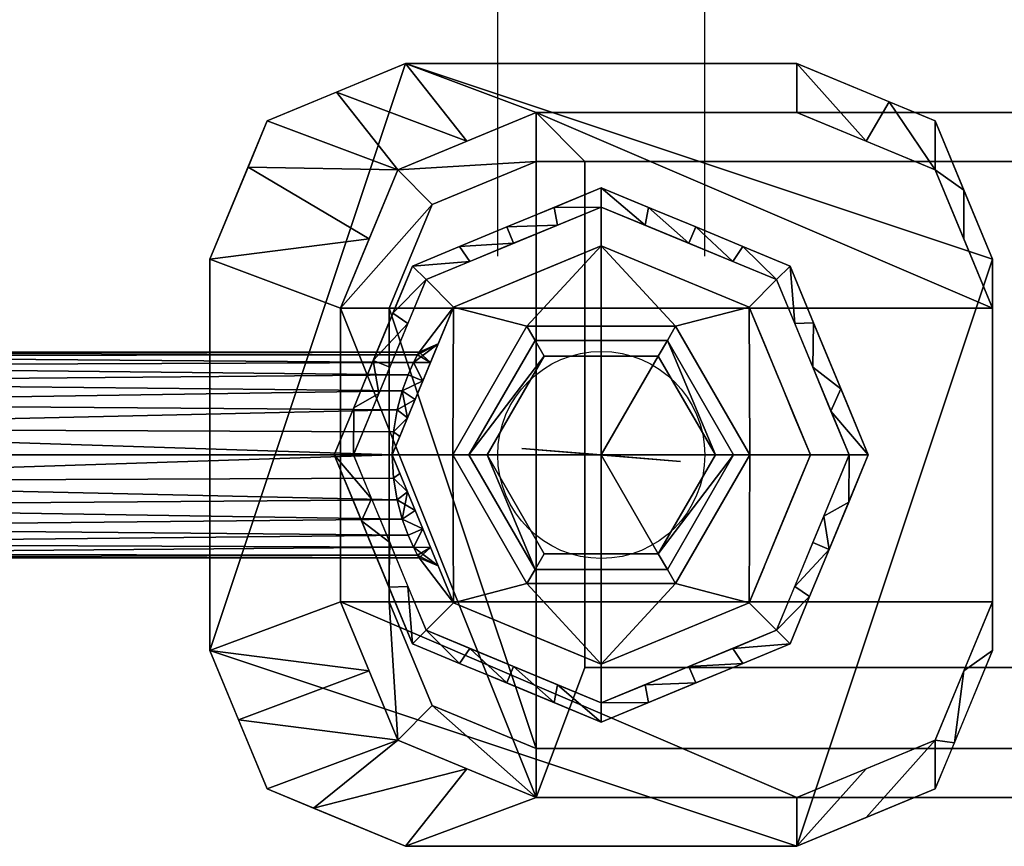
# Model space of a CAD drawing. Header units: millimetres. Extents: x -178 to 156, y -144 to 125.
# Tile 8 of 10: x 64 to 125, y -24 to 27. Entities that reach past the tile are written whole.
import ezdxf

# ---------------------------------------------------------------- set-up
doc = ezdxf.new("R2010")
doc.units = ezdxf.units.MM
doc.layers.add('P-SANR-FIXT', color=6, linetype='Continuous', lineweight=30)

# ---------------------------------------------------------------- blocks, each defined once
blk = doc.blocks.new('FamilyGeomCombination_363140-_3D_')
at = {"layer": 'P-SANR-FIXT'}
mesh = blk.add_polyface(dxfattribs=at)
corners = [(115.203, 0, -15.238), (110.75, 10.75, -15.238), (100, 15.203, -15.238), (89.25, 10.75, -15.238), (84.797, 0, -15.238), (83.62, 0, -14.061), (88.418, 11.582, -14.061), (100, 16.38, -14.061), (111.582, 11.582, -14.061), (116.38, 0, -14.061), (113.025, 8.099, -14.061), (112.977, 5.375, -15.238), (111.863, 8.063, -15.238), (105.791, 13.981, -14.061), (105.375, 12.977, -15.238), (102.688, 14.09, -15.238), (94.209, 13.981, -14.061), (94.625, 12.977, -15.238), (91.937, 11.863, -15.238), (86.019, 5.791, -14.061), (87.023, 5.375, -15.238), (86.354, 3.758, -15.238), (114.703, 4.049, -14.061), (108.063, 11.863, -15.238), (108.687, 12.782, -14.061), (102.896, 15.181, -14.061), (97.104, 15.181, -14.061), (97.312, 14.09, -15.238), (91.313, 12.782, -14.061), (87.218, 8.687, -14.061), (88.137, 8.063, -15.238), (84.819, 2.896, -14.061), (114.09, 2.688, -15.238)]
mesh.append_faces([[corners[k] for k in face] for face in [(32, 9, 0), (31, 4, 5)]], dxfattribs={"vtx0": -1})
mesh.append_faces([[corners[k] for k in face] for face in [(9, 32, 22), (4, 31, 21), (21, 19, 20)]], dxfattribs={"vtx0": -1, "vtx1": -1})
mesh.append_faces([[corners[k] for k in face] for face in [(8, 12, 1), (23, 13, 24), (16, 27, 17), (29, 3, 30), (1, 24, 8), (15, 7, 25), (26, 2, 27), (18, 6, 28), (10, 11, 12), (19, 30, 20), (11, 10, 22), (13, 23, 14), (25, 14, 15), (27, 16, 26), (28, 17, 18), (30, 19, 29)]], dxfattribs={"vtx0": -1, "vtx2": -1})
mesh.append_faces([[corners[k] for k in face] for face in [(28, 16, 17), (15, 2, 7), (8, 10, 12), (18, 3, 6), (25, 13, 14), (1, 23, 24), (26, 7, 2), (29, 6, 3), (31, 19, 21), (32, 11, 22)]], dxfattribs={"vtx1": -1, "vtx2": -1})
mesh = blk.add_polyface(dxfattribs=at)
corners = [(116.38, 0, -14.061), (111.582, 11.582, -14.061), (100, 16.38, -14.061), (88.418, 11.582, -14.061), (83.62, 0, -14.061), (83.62, 0), (88.418, 11.582), (100, 16.38), (111.582, 11.582), (116.38, 0), (113.701, 6.467, -14.061), (113.981, 5.791), (115.041, 3.233), (105.791, 13.981), (105.791, 13.981, -14.061), (102.896, 15.181, -14.061), (86.019, 5.791), (86.019, 5.791, -14.061), (84.959, 3.233, -14.061), (94.209, 13.981, -14.061), (94.209, 13.981), (97.104, 15.181), (112.782, 8.687), (115.041, 3.233, -14.061), (108.687, 12.782), (108.687, 12.782, -14.061), (102.896, 15.181), (87.218, 8.687, -14.061), (87.218, 8.687), (84.819, 2.896), (91.313, 12.782), (91.313, 12.782, -14.061), (97.104, 15.181, -14.061)]
mesh.append_faces([[corners[k] for k in face] for face in [(29, 4, 5)]], dxfattribs={"vtx0": -1})
mesh.append_faces([[corners[k] for k in face] for face in [(18, 16, 17), (1, 22, 10), (4, 29, 18), (22, 1, 8), (10, 11, 23)]], dxfattribs={"vtx0": -1, "vtx1": -1})
mesh.append_faces([[corners[k] for k in face] for face in [(21, 32, 19, 20), (14, 13, 24, 25), (2, 7, 26, 15), (15, 26, 13, 14), (23, 11, 12), (3, 6, 30, 31), (7, 2, 32, 21), (6, 3, 27, 28), (20, 19, 31, 30), (8, 1, 25, 24), (28, 27, 17, 16)]], dxfattribs={"vtx0": -1, "vtx2": -1})
mesh.append_faces([[corners[k] for k in face] for face in [(22, 11, 10), (29, 16, 18)]], dxfattribs={"vtx1": -1, "vtx2": -1})
mesh.append_faces([[corners[k] for k in face] for face in [(9, 0, 23, 12)]], dxfattribs={"vtx2": -1})
mesh = blk.add_polyface(dxfattribs=at)
corners = [(116.38, 0), (111.582, 11.582), (100, 16.38), (88.418, 11.582), (83.62, 0), (100, 0)]
mesh.append_faces([[corners[k] for k in face] for face in [(1, 2, 5, 0)]], dxfattribs={"vtx1": -1})
mesh.append_faces([[corners[k] for k in face] for face in [(3, 4, 5, 2)]], dxfattribs={"vtx2": -1})
mesh = blk.add_polyface(dxfattribs=at)
corners = [(112.829, 0, -15.238), (109.072, 9.072, -15.238), (100, 12.829, -15.238), (90.928, 9.072, -15.238), (87.171, 0, -15.238), (84.797, 0, -15.238), (89.25, 10.75, -15.238), (100, 15.203, -15.238), (110.75, 10.75, -15.238), (115.203, 0, -15.238)]
mesh.append_faces([[corners[k] for k in face] for face in [(3, 6, 7, 2)]], dxfattribs={"vtx0": -1, "vtx2": -1})
mesh.append_faces([[corners[k] for k in face] for face in [(7, 8, 1, 2)]], dxfattribs={"vtx1": -1, "vtx3": -1})
mesh.append_faces([[corners[k] for k in face] for face in [(4, 5, 6, 3)]], dxfattribs={"vtx2": -1})
mesh.append_faces([[corners[k] for k in face] for face in [(8, 9, 0, 1)]], dxfattribs={"vtx3": -1})
mesh = blk.add_polyface(dxfattribs=at)
corners = [(109.113, 0, -71.848), (104.557, 7.892, -71.848), (95.443, 7.892, -71.848), (90.887, 0, -71.848), (87.171, 0, -68.133), (90.928, 9.072, -68.133), (100, 12.829, -68.133), (109.072, 9.072, -68.133), (112.829, 0, -68.133)]
mesh.append_faces([[corners[k] for k in face] for face in [(5, 3, 4)]], dxfattribs={"vtx0": -1})
mesh.append_faces([[corners[k] for k in face] for face in [(2, 6, 1)]], dxfattribs={"vtx0": -1, "vtx1": -1})
mesh.append_faces([[corners[k] for k in face] for face in [(1, 6, 7), (2, 5, 6)]], dxfattribs={"vtx0": -1, "vtx2": -1})
mesh.append_faces([[corners[k] for k in face] for face in [(0, 1, 7), (2, 3, 5)]], dxfattribs={"vtx1": -1, "vtx2": -1})
mesh.append_faces([[corners[k] for k in face] for face in [(7, 8, 0)]], dxfattribs={"vtx2": -1})
mesh = blk.add_polyface(dxfattribs=at)
corners = [(112.829, 0, -68.133), (109.072, 9.072, -68.133), (100, 12.829, -68.133), (90.928, 9.072, -68.133), (87.171, 0, -68.133), (87.171, 0, -61.3), (87.25, 1.422, -61.137), (87.471, 2.758, -60.664), (87.791, 3.939, -59.916), (88.152, 4.92, -58.934), (88.49, 5.665, -57.756), (88.734, 6.137, -56.423), (88.824, 6.3, -55), (88.734, 6.137, -53.577), (88.49, 5.665, -52.244), (88.152, 4.92, -51.066), (87.791, 3.939, -50.084), (87.471, 2.758, -49.336), (87.25, 1.422, -48.863), (87.171, 0, -48.7), (87.171, 0, -15.238), (90.928, 9.072, -15.238), (100, 12.829, -15.238), (109.072, 9.072, -15.238), (112.829, 0, -15.238), (89.05, 4.536, -68.133), (89.05, 4.536, -15.238), (88.11, 2.268, -68.133), (89.989, 6.804, -68.133), (88.58, 3.402, -68.133), (87.641, 1.134, -68.133), (89.519, 5.67, -68.133), (104.536, 10.95, -68.133), (104.536, 10.95, -15.238), (106.804, 10.011, -15.238), (110.855, 4.766, -15.238), (110.95, 4.536, -68.133), (110.011, 6.804, -68.133), (95.464, 10.95, -68.133), (95.464, 10.95, -15.238), (97.732, 11.89, -15.238), (88.11, 2.268, -15.238), (89.989, 6.804, -15.238), (102.268, 11.89, -15.238), (102.268, 11.89, -68.133), (106.804, 10.011, -68.133), (111.842, 2.383, -68.133), (111.842, 2.383, -15.238), (109.963, 6.919, -15.238), (93.196, 10.011, -68.133), (93.196, 10.011, -15.238), (97.732, 11.89, -68.133)]
mesh.append_faces([[corners[k] for k in face] for face in [(46, 47, 24, 0)]], dxfattribs={"vtx0": -1})
mesh.append_faces([[corners[k] for k in face] for face in [(25, 10, 31), (9, 25, 8), (16, 26, 15), (13, 42, 12), (41, 18, 20), (11, 31, 10), (27, 7, 29), (26, 16, 41), (12, 31, 11), (1, 48, 37), (18, 41, 17), (14, 42, 13), (17, 41, 16), (35, 37, 48), (36, 47, 46), (37, 35, 36)]], dxfattribs={"vtx0": -1, "vtx1": -1})
mesh.append_faces([[corners[k] for k in face] for face in [(21, 3, 12)]], dxfattribs={"vtx0": -1, "vtx1": -1, "vtx2": -1})
mesh.append_faces([[corners[k] for k in face] for face in [(1, 23, 48), (12, 42, 21), (29, 7, 8), (25, 9, 10), (30, 5, 6), (36, 35, 47), (8, 25, 29), (6, 27, 30)]], dxfattribs={"vtx0": -1, "vtx2": -1})
mesh.append_faces([[corners[k] for k in face] for face in [(19, 20, 18)]], dxfattribs={"vtx1": -1})
mesh.append_faces([[corners[k] for k in face] for face in [(3, 28, 12), (14, 15, 26), (6, 7, 27), (28, 31, 12), (26, 42, 14)]], dxfattribs={"vtx1": -1, "vtx2": -1})
mesh.append_faces([[corners[k] for k in face] for face in [(51, 38, 39, 40), (34, 23, 1, 45), (43, 33, 32, 44), (40, 22, 2, 51), (38, 49, 50, 39), (33, 34, 45, 32), (21, 50, 49, 3), (22, 43, 44, 2)]], dxfattribs={"vtx1": -1, "vtx3": -1})
mesh.append_faces([[corners[k] for k in face] for face in [(30, 4, 5)]], dxfattribs={"vtx2": -1})
mesh = blk.add_polyface(dxfattribs=at)
corners = [(108.113, 0, -93.037), (104.057, 7.026, -93.037), (95.943, 7.026, -93.037), (91.887, 0, -93.037), (90.887, 0, -93.037), (95.443, 7.892, -93.037), (104.557, 7.892, -93.037), (109.113, 0, -93.037)]
mesh.append_faces([[corners[k] for k in face] for face in [(1, 2, 5, 6)]], dxfattribs={"vtx1": -1, "vtx3": -1})
mesh.append_faces([[corners[k] for k in face] for face in [(3, 4, 5, 2)]], dxfattribs={"vtx2": -1})
mesh.append_faces([[corners[k] for k in face] for face in [(6, 7, 0, 1)]], dxfattribs={"vtx3": -1})
mesh = blk.add_polyface(dxfattribs=at)
corners = [(109.113, 0, -93.037), (104.557, 7.892, -93.037), (95.443, 7.892, -93.037), (90.887, 0, -93.037), (90.887, 0, -71.848), (95.443, 7.892, -71.848), (104.557, 7.892, -71.848), (109.113, 0, -71.848)]
mesh.append_faces([[corners[k] for k in face] for face in [(5, 2, 3, 4)]], dxfattribs={"vtx0": -1})
mesh.append_faces([[corners[k] for k in face] for face in [(6, 1, 2, 5)]], dxfattribs={"vtx0": -1, "vtx2": -1})
mesh.append_faces([[corners[k] for k in face] for face in [(7, 0, 1, 6)]], dxfattribs={"vtx2": -1})
mesh = blk.add_polyface(dxfattribs=at)
corners = [(107, 0, -101), (103.5, 6.062, -101), (96.5, 6.062, -101), (93, 0, -101), (91.887, 0, -99.887), (95.943, 7.026, -99.887), (104.057, 7.026, -99.887), (108.113, 0, -99.887)]
mesh.append_faces([[corners[k] for k in face] for face in [(0, 1, 6), (4, 5, 2)]], dxfattribs={"vtx1": -1, "vtx2": -1})
mesh.append_faces([[corners[k] for k in face] for face in [(5, 6, 1, 2)]], dxfattribs={"vtx1": -1, "vtx3": -1})
mesh.append_faces([[corners[k] for k in face] for face in [(6, 7, 0), (2, 3, 4)]], dxfattribs={"vtx2": -1})
mesh = blk.add_polyface(dxfattribs=at)
corners = [(108.113, 0, -99.887), (104.057, 7.026, -99.887), (95.943, 7.026, -99.887), (91.887, 0, -99.887), (91.887, 0, -93.037), (95.943, 7.026, -93.037), (104.057, 7.026, -93.037), (108.113, 0, -93.037)]
mesh.append_faces([[corners[k] for k in face] for face in [(5, 2, 3, 4)]], dxfattribs={"vtx0": -1})
mesh.append_faces([[corners[k] for k in face] for face in [(6, 1, 2, 5)]], dxfattribs={"vtx0": -1, "vtx2": -1})
mesh.append_faces([[corners[k] for k in face] for face in [(7, 0, 1, 6)]], dxfattribs={"vtx2": -1})
mesh = blk.add_polyface(dxfattribs=at)
corners = [(37, 6.3, -55), (37, 6.085, -53.369), (37, 5.456, -51.85), (37, 4.455, -50.545), (37, 3.15, -49.544), (37, 1.631, -48.915), (37, 0, -48.7), (37, -1.631, -48.915), (37, -3.15, -49.544), (37, -4.455, -50.545), (37, -5.456, -51.85), (37, -6.085, -53.369), (37, -6.3, -55), (88.824, -6.3, -55), (88.734, -6.137, -53.577), (88.49, -5.665, -52.244), (88.152, -4.92, -51.066), (87.791, -3.939, -50.084), (87.471, -2.758, -49.336), (87.25, -1.422, -48.863), (87.171, 0, -48.7), (87.25, 1.422, -48.863), (87.471, 2.758, -49.336), (87.791, 3.939, -50.084), (88.152, 4.92, -51.066), (88.49, 5.665, -52.244), (88.734, 6.137, -53.577), (88.824, 6.3, -55)]
mesh.append_faces([[corners[k] for k in face] for face in [(0, 26, 27)]], dxfattribs={"vtx0": -1})
mesh.append_faces([[corners[k] for k in face] for face in [(15, 11, 14), (7, 20, 6), (9, 17, 8), (20, 7, 19), (24, 3, 23), (6, 20, 5), (2, 25, 1), (3, 24, 2)]], dxfattribs={"vtx0": -1, "vtx1": -1})
mesh.append_faces([[corners[k] for k in face] for face in [(10, 15, 16), (9, 16, 17), (8, 17, 18), (15, 10, 11), (4, 22, 23), (2, 24, 25), (22, 4, 5), (26, 0, 1), (5, 20, 21)]], dxfattribs={"vtx0": -1, "vtx2": -1})
mesh.append_faces([[corners[k] for k in face] for face in [(18, 19, 7), (11, 12, 14), (7, 8, 18), (9, 10, 16), (21, 22, 5), (25, 26, 1), (3, 4, 23)]], dxfattribs={"vtx1": -1, "vtx2": -1})
mesh.append_faces([[corners[k] for k in face] for face in [(12, 13, 14)]], dxfattribs={"vtx2": -1})
mesh = blk.add_polyface(dxfattribs=at)
corners = [(37, -6.3, -55), (37, -6.085, -56.631), (37, -5.456, -58.15), (37, -4.455, -59.455), (37, -3.15, -60.456), (37, -1.631, -61.085), (37, 0, -61.3), (37, 1.631, -61.085), (37, 3.15, -60.456), (37, 4.455, -59.455), (37, 5.456, -58.15), (37, 6.085, -56.631), (37, 6.3, -55), (88.824, 6.3, -55), (88.734, 6.137, -56.423), (88.49, 5.665, -57.756), (88.152, 4.92, -58.934), (87.791, 3.939, -59.916), (87.471, 2.758, -60.664), (87.25, 1.422, -61.137), (87.171, 0, -61.3), (87.25, -1.422, -61.137), (87.471, -2.758, -60.664), (87.791, -3.939, -59.916), (88.152, -4.92, -58.934), (88.49, -5.665, -57.756), (88.734, -6.137, -56.423), (88.824, -6.3, -55)]
mesh.append_faces([[corners[k] for k in face] for face in [(0, 26, 27)]], dxfattribs={"vtx0": -1})
mesh.append_faces([[corners[k] for k in face] for face in [(15, 11, 14), (7, 20, 6), (9, 17, 8), (20, 7, 19), (24, 3, 23), (6, 20, 5), (3, 24, 2)]], dxfattribs={"vtx0": -1, "vtx1": -1})
mesh.append_faces([[corners[k] for k in face] for face in [(10, 15, 16), (9, 16, 17), (8, 17, 18), (15, 10, 11), (4, 22, 23), (2, 24, 25), (22, 4, 5), (5, 20, 21)]], dxfattribs={"vtx0": -1, "vtx2": -1})
mesh.append_faces([[corners[k] for k in face] for face in [(18, 19, 7), (11, 12, 14), (7, 8, 18), (9, 10, 16), (21, 22, 5), (25, 26, 1), (1, 2, 25), (3, 4, 23), (0, 1, 26)]], dxfattribs={"vtx1": -1, "vtx2": -1})
mesh.append_faces([[corners[k] for k in face] for face in [(12, 13, 14)]], dxfattribs={"vtx2": -1})
mesh = blk.add_polyface(dxfattribs=at)
corners = [(93, 0, -101), (96.5, 6.062, -101), (103.5, 6.062, -101), (107, 0, -101), (100, 0, -101)]
mesh.append_faces([[corners[k] for k in face] for face in [(2, 3, 4)]], dxfattribs={"vtx2": -1})
mesh.append_faces([[corners[k] for k in face] for face in [(4, 0, 1, 2)]], dxfattribs={"vtx3": -1})
mesh = blk.add_polyface(dxfattribs=at)
corners = [(84.797, 0, -15.238), (89.25, -10.75, -15.238), (100, -15.203, -15.238), (110.75, -10.75, -15.238), (115.203, 0, -15.238), (116.38, 0, -14.061), (111.582, -11.582, -14.061), (100, -16.38, -14.061), (88.418, -11.582, -14.061), (83.62, 0, -14.061), (86.975, -8.099, -14.061), (87.023, -5.375, -15.238), (88.137, -8.063, -15.238), (94.209, -13.981, -14.061), (94.625, -12.977, -15.238), (97.312, -14.09, -15.238), (105.791, -13.981, -14.061), (105.375, -12.977, -15.238), (108.063, -11.863, -15.238), (113.981, -5.791, -14.061), (112.977, -5.375, -15.238), (113.646, -3.758, -15.238), (85.297, -4.049, -14.061), (91.937, -11.863, -15.238), (91.313, -12.782, -14.061), (97.104, -15.181, -14.061), (102.896, -15.181, -14.061), (102.688, -14.09, -15.238), (108.687, -12.782, -14.061), (112.782, -8.687, -14.061), (111.863, -8.063, -15.238), (115.181, -2.896, -14.061), (85.91, -2.688, -15.238)]
mesh.append_faces([[corners[k] for k in face] for face in [(32, 9, 0), (31, 4, 5)]], dxfattribs={"vtx0": -1})
mesh.append_faces([[corners[k] for k in face] for face in [(9, 32, 22), (4, 31, 21), (21, 19, 20)]], dxfattribs={"vtx0": -1, "vtx1": -1})
mesh.append_faces([[corners[k] for k in face] for face in [(8, 12, 1), (23, 13, 24), (16, 27, 17), (29, 3, 30), (1, 24, 8), (15, 7, 25), (26, 2, 27), (18, 6, 28), (10, 11, 12), (19, 30, 20), (11, 10, 22), (13, 23, 14), (25, 14, 15), (27, 16, 26), (28, 17, 18), (30, 19, 29)]], dxfattribs={"vtx0": -1, "vtx2": -1})
mesh.append_faces([[corners[k] for k in face] for face in [(28, 16, 17), (15, 2, 7), (8, 10, 12), (18, 3, 6), (25, 13, 14), (1, 23, 24), (26, 7, 2), (29, 6, 3), (31, 19, 21), (32, 11, 22)]], dxfattribs={"vtx1": -1, "vtx2": -1})
mesh = blk.add_polyface(dxfattribs=at)
corners = [(83.62, 0, -14.061), (88.418, -11.582, -14.061), (100, -16.38, -14.061), (111.582, -11.582, -14.061), (116.38, 0, -14.061), (116.38, 0), (111.582, -11.582), (100, -16.38), (88.418, -11.582), (83.62, 0), (86.299, -6.467, -14.061), (86.019, -5.791), (84.959, -3.233), (94.209, -13.981), (94.209, -13.981, -14.061), (97.104, -15.181, -14.061), (113.981, -5.791, -14.061), (113.981, -5.791), (112.782, -8.687), (105.791, -13.981, -14.061), (105.791, -13.981), (102.896, -15.181), (87.218, -8.687), (84.959, -3.233, -14.061), (91.313, -12.782), (91.313, -12.782, -14.061), (97.104, -15.181), (115.041, -3.233), (115.181, -2.896, -14.061), (112.782, -8.687, -14.061), (108.687, -12.782), (108.687, -12.782, -14.061), (102.896, -15.181, -14.061)]
mesh.append_faces([[corners[k] for k in face] for face in [(1, 22, 10), (29, 6, 3), (22, 1, 8), (10, 11, 23), (18, 16, 17)]], dxfattribs={"vtx0": -1, "vtx1": -1})
mesh.append_faces([[corners[k] for k in face] for face in [(21, 32, 19, 20), (14, 13, 24, 25), (2, 7, 26, 15), (7, 2, 32, 21), (8, 1, 25, 24), (15, 26, 13, 14), (20, 19, 31, 30), (23, 11, 12), (30, 31, 3, 6), (27, 16, 28)]], dxfattribs={"vtx0": -1, "vtx2": -1})
mesh.append_faces([[corners[k] for k in face] for face in [(4, 5, 28)]], dxfattribs={"vtx1": -1})
mesh.append_faces([[corners[k] for k in face] for face in [(27, 17, 16), (22, 11, 10), (5, 27, 28)]], dxfattribs={"vtx1": -1, "vtx2": -1})
mesh.append_faces([[corners[k] for k in face] for face in [(18, 6, 29, 16)]], dxfattribs={"vtx1": -1, "vtx3": -1})
mesh.append_faces([[corners[k] for k in face] for face in [(9, 0, 23, 12)]], dxfattribs={"vtx2": -1})
mesh = blk.add_polyface(dxfattribs=at)
corners = [(83.62, 0), (88.418, -11.582), (100, -16.38), (111.582, -11.582), (116.38, 0), (100, 0)]
mesh.append_faces([[corners[k] for k in face] for face in [(3, 4, 5, 2)]], dxfattribs={"vtx2": -1})
mesh.append_faces([[corners[k] for k in face] for face in [(5, 0, 1, 2)]], dxfattribs={"vtx3": -1})
mesh = blk.add_polyface(dxfattribs=at)
corners = [(87.171, 0, -15.238), (90.928, -9.072, -15.238), (100, -12.829, -15.238), (109.072, -9.072, -15.238), (112.829, 0, -15.238), (115.203, 0, -15.238), (110.75, -10.75, -15.238), (100, -15.203, -15.238), (89.25, -10.75, -15.238), (84.797, 0, -15.238)]
mesh.append_faces([[corners[k] for k in face] for face in [(6, 3, 4, 5)]], dxfattribs={"vtx0": -1})
mesh.append_faces([[corners[k] for k in face] for face in [(3, 6, 7, 2)]], dxfattribs={"vtx0": -1, "vtx2": -1})
mesh.append_faces([[corners[k] for k in face] for face in [(1, 2, 7, 8)]], dxfattribs={"vtx1": -1, "vtx3": -1})
mesh.append_faces([[corners[k] for k in face] for face in [(8, 9, 0, 1)]], dxfattribs={"vtx3": -1})
mesh = blk.add_polyface(dxfattribs=at)
corners = [(90.887, 0, -71.848), (95.443, -7.892, -71.848), (104.557, -7.892, -71.848), (109.113, 0, -71.848), (112.829, 0, -68.133), (109.072, -9.072, -68.133), (100, -12.829, -68.133), (90.928, -9.072, -68.133), (87.171, 0, -68.133)]
mesh.append_faces([[corners[k] for k in face] for face in [(5, 3, 4)]], dxfattribs={"vtx0": -1})
mesh.append_faces([[corners[k] for k in face] for face in [(2, 6, 1)]], dxfattribs={"vtx0": -1, "vtx1": -1})
mesh.append_faces([[corners[k] for k in face] for face in [(1, 6, 7), (2, 5, 6)]], dxfattribs={"vtx0": -1, "vtx2": -1})
mesh.append_faces([[corners[k] for k in face] for face in [(0, 1, 7), (2, 3, 5)]], dxfattribs={"vtx1": -1, "vtx2": -1})
mesh.append_faces([[corners[k] for k in face] for face in [(7, 8, 0)]], dxfattribs={"vtx2": -1})
mesh = blk.add_polyface(dxfattribs=at)
corners = [(87.171, 0, -68.133), (90.928, -9.072, -68.133), (100, -12.829, -68.133), (109.072, -9.072, -68.133), (112.829, 0, -68.133), (112.829, 0, -15.238), (109.072, -9.072, -15.238), (100, -12.829, -15.238), (90.928, -9.072, -15.238), (87.171, 0, -15.238), (87.171, 0, -48.7), (87.25, -1.422, -48.863), (87.471, -2.758, -49.336), (87.791, -3.939, -50.084), (88.152, -4.92, -51.066), (88.49, -5.665, -52.244), (88.734, -6.137, -53.577), (88.824, -6.3, -55), (88.734, -6.137, -56.423), (88.49, -5.665, -57.756), (88.152, -4.92, -58.934), (87.791, -3.939, -59.916), (87.471, -2.758, -60.664), (87.25, -1.422, -61.137), (87.171, 0, -61.3), (89.05, -4.536, -68.133), (89.05, -4.536, -15.238), (89.989, -6.804, -68.133), (88.11, -2.268, -68.133), (87.641, -1.134, -68.133), (89.519, -5.67, -68.133), (88.58, -3.402, -68.133), (104.536, -10.95, -68.133), (104.536, -10.95, -15.238), (102.268, -11.89, -15.238), (95.464, -10.95, -15.238), (95.464, -10.95, -68.133), (97.732, -11.89, -68.133), (110.855, -4.766, -68.133), (110.95, -4.536, -15.238), (110.011, -6.804, -15.238), (88.11, -2.268, -15.238), (89.989, -6.804, -15.238), (106.804, -10.011, -15.238), (106.804, -10.011, -68.133), (102.268, -11.89, -68.133), (93.196, -10.011, -15.238), (93.196, -10.011, -68.133), (97.732, -11.89, -15.238), (111.842, -2.383, -15.238), (111.842, -2.383, -68.133), (109.963, -6.919, -68.133)]
mesh.append_faces([[corners[k] for k in face] for face in [(6, 51, 40), (12, 41, 11), (14, 26, 13), (22, 31, 21), (24, 29, 23), (15, 26, 14), (26, 15, 42), (31, 22, 28), (17, 42, 16), (42, 17, 8), (23, 28, 22), (13, 41, 12), (39, 50, 49), (40, 38, 39)]], dxfattribs={"vtx0": -1, "vtx1": -1})
mesh.append_faces([[corners[k] for k in face] for face in [(17, 1, 8)]], dxfattribs={"vtx0": -1, "vtx1": -1, "vtx2": -1})
mesh.append_faces([[corners[k] for k in face] for face in [(19, 25, 30), (13, 26, 41), (30, 17, 18), (6, 3, 51), (30, 18, 19), (17, 27, 1)]], dxfattribs={"vtx0": -1, "vtx2": -1})
mesh.append_faces([[corners[k] for k in face] for face in [(0, 29, 24), (5, 49, 50, 4)]], dxfattribs={"vtx1": -1})
mesh.append_faces([[corners[k] for k in face] for face in [(29, 28, 23), (51, 38, 40), (31, 25, 21), (20, 21, 25), (41, 9, 11), (30, 27, 17), (19, 20, 25), (15, 16, 42), (38, 50, 39)]], dxfattribs={"vtx1": -1, "vtx2": -1})
mesh.append_faces([[corners[k] for k in face] for face in [(46, 8, 1, 47), (2, 45, 34, 7), (45, 32, 33, 34), (44, 3, 6, 43), (7, 48, 37, 2), (36, 37, 48, 35), (32, 44, 43, 33), (47, 36, 35, 46)]], dxfattribs={"vtx1": -1, "vtx3": -1})
mesh.append_faces([[corners[k] for k in face] for face in [(9, 10, 11)]], dxfattribs={"vtx2": -1})
mesh = blk.add_polyface(dxfattribs=at)
corners = [(91.887, 0, -93.037), (95.943, -7.026, -93.037), (104.057, -7.026, -93.037), (108.113, 0, -93.037), (109.113, 0, -93.037), (104.557, -7.892, -93.037), (95.443, -7.892, -93.037), (90.887, 0, -93.037)]
mesh.append_faces([[corners[k] for k in face] for face in [(5, 2, 3, 4)]], dxfattribs={"vtx0": -1})
mesh.append_faces([[corners[k] for k in face] for face in [(6, 1, 2, 5)]], dxfattribs={"vtx0": -1, "vtx2": -1})
mesh.append_faces([[corners[k] for k in face] for face in [(0, 1, 6, 7)]], dxfattribs={"vtx1": -1})
mesh = blk.add_polyface(dxfattribs=at)
corners = [(90.887, 0, -93.037), (95.443, -7.892, -93.037), (104.557, -7.892, -93.037), (109.113, 0, -93.037), (109.113, 0, -71.848), (104.557, -7.892, -71.848), (95.443, -7.892, -71.848), (90.887, 0, -71.848)]
mesh.append_faces([[corners[k] for k in face] for face in [(5, 2, 3, 4)]], dxfattribs={"vtx0": -1})
mesh.append_faces([[corners[k] for k in face] for face in [(6, 1, 2, 5)]], dxfattribs={"vtx0": -1, "vtx2": -1})
mesh.append_faces([[corners[k] for k in face] for face in [(7, 0, 1, 6)]], dxfattribs={"vtx2": -1})
mesh = blk.add_polyface(dxfattribs=at)
corners = [(93, 0, -101), (96.5, -6.062, -101), (103.5, -6.062, -101), (107, 0, -101), (108.113, 0, -99.887), (104.057, -7.026, -99.887), (95.943, -7.026, -99.887), (91.887, 0, -99.887)]
mesh.append_faces([[corners[k] for k in face] for face in [(0, 1, 6), (4, 5, 2)]], dxfattribs={"vtx1": -1, "vtx2": -1})
mesh.append_faces([[corners[k] for k in face] for face in [(5, 6, 1, 2)]], dxfattribs={"vtx1": -1, "vtx3": -1})
mesh.append_faces([[corners[k] for k in face] for face in [(6, 7, 0), (2, 3, 4)]], dxfattribs={"vtx2": -1})
mesh = blk.add_polyface(dxfattribs=at)
corners = [(91.887, 0, -99.887), (95.943, -7.026, -99.887), (104.057, -7.026, -99.887), (108.113, 0, -99.887), (108.113, 0, -93.037), (104.057, -7.026, -93.037), (95.943, -7.026, -93.037), (91.887, 0, -93.037)]
mesh.append_faces([[corners[k] for k in face] for face in [(5, 2, 3, 4)]], dxfattribs={"vtx0": -1})
mesh.append_faces([[corners[k] for k in face] for face in [(6, 1, 2, 5)]], dxfattribs={"vtx0": -1, "vtx2": -1})
mesh.append_faces([[corners[k] for k in face] for face in [(7, 0, 1, 6)]], dxfattribs={"vtx2": -1})
mesh = blk.add_polyface(dxfattribs=at)
corners = [(100, 0, -101), (107, 0, -101), (103.5, -6.062, -101), (96.5, -6.062, -101), (93, 0, -101)]
mesh.append_faces([[corners[k] for k in face] for face in [(1, 2, 0)]], dxfattribs={"vtx1": -1})
mesh.append_faces([[corners[k] for k in face] for face in [(3, 4, 0, 2)]], dxfattribs={"vtx2": -1})

msp = doc.modelspace()

# ---------------------------------------------------------------- linework, layer by layer
at = {"color": 1, "lineweight": 30}
for p, q in [((93.65, 12.192, -101), (93.65, 73.152, -101)), ((106.35, 12.192, -101), (106.35, 73.152, -101))]:
    msp.add_line(p, q, dxfattribs=at)
at = {"color": 94, "lineweight": 30}
for p, q in [((100, -6.35, -101), (100, 6.35, -101)), ((106.35, 0, -101), (93.65, 0, -101))]:
    msp.add_line(p, q, dxfattribs=at)
at = {"color": 5, "lineweight": 30}
msp.add_line((100, 0, -101), (100, 0, 2.632), dxfattribs=at)
msp.add_polyline3d([(100, 0, 20.92), (95.13, 0.398, 2.632), (104.87, -0.398, 2.632), (100, 0, 20.92)], dxfattribs=at)
at = {"color": 94, "lineweight": 30}
msp.add_circle((100, 0, -101), 6.35, dxfattribs=at)

# ---------------------------------------------------------------- block references
at = {"layer": 'P-SANR-FIXT'}
msp.add_blockref('FamilyGeomCombination_363140-_3D_', (0, 0), dxfattribs=at)

# ---------------------------------------------------------------- meshes
mesh = msp.add_polyface(dxfattribs=at)
corners = [(76, 12), (79.515, 20.485), (88, 24), (112, 24), (120.485, 20.485), (124, 12), (124, -12), (120.485, -20.485), (112, -24), (88, -24), (79.515, -20.485), (76, -12)]
mesh.append_faces([[corners[k] for k in face] for face in [(8, 11, 2, 5)]], dxfattribs={"vtx0": -1, "vtx1": -1, "vtx2": -1, "vtx3": -1})
mesh.append_faces([[corners[k] for k in face] for face in [(9, 10, 11, 8), (6, 7, 8, 5), (0, 1, 2, 11), (3, 4, 5, 2)]], dxfattribs={"vtx2": -1})
mesh = msp.add_polyface(dxfattribs=at)
corners = [(88, 24), (79.515, 20.485), (76, 12), (84, 9, 43), (87.515, 17.485, 43), (96, 21, 43), (83.757, 22.243), (91.757, 19.243, 43), (78.343, 17.657), (85.757, 13.243, 43)]
mesh.append_faces([[corners[k] for k in face] for face in [(0, 7, 5)]], dxfattribs={"vtx0": -1})
mesh.append_faces([[corners[k] for k in face] for face in [(4, 8, 9), (2, 9, 8), (8, 4, 1)]], dxfattribs={"vtx0": -1, "vtx1": -1})
mesh.append_faces([[corners[k] for k in face] for face in [(6, 4, 7), (4, 6, 1)]], dxfattribs={"vtx0": -1, "vtx2": -1})
mesh.append_faces([[corners[k] for k in face] for face in [(0, 6, 7)]], dxfattribs={"vtx1": -1, "vtx2": -1})
mesh.append_faces([[corners[k] for k in face] for face in [(2, 3, 9)]], dxfattribs={"vtx2": -1})
mesh = msp.add_polyface(dxfattribs=at)
corners = [(88, 24), (96, 21, 43), (112, 21, 43), (112, 24)]
mesh.append_faces([[corners[k] for k in face] for face in [(0, 1, 2, 3)]])
mesh = msp.add_polyface(dxfattribs=at)
corners = [(124, 12), (120.485, 20.485), (112, 24), (112, 21, 43), (120.485, 17.485, 43), (124, 9, 43), (122.243, 16.243), (122.243, 13.243, 43), (117.657, 21.657), (116.243, 19.243, 43)]
mesh.append_faces([[corners[k] for k in face] for face in [(4, 8, 9), (2, 9, 8), (8, 4, 1)]], dxfattribs={"vtx0": -1, "vtx1": -1})
mesh.append_faces([[corners[k] for k in face] for face in [(6, 4, 7), (4, 6, 1)]], dxfattribs={"vtx0": -1, "vtx2": -1})
mesh.append_faces([[corners[k] for k in face] for face in [(2, 3, 9)]], dxfattribs={"vtx2": -1})
mesh.append_faces([[corners[k] for k in face] for face in [(7, 5, 0, 6)]], dxfattribs={"vtx3": -1})
mesh = msp.add_polyface(dxfattribs=at)
corners = [(84, 9, 43), (84, -9, 43), (87.515, -17.485, 43), (96, -21, 43), (112, -21, 43), (120.485, -17.485, 43), (124, -9, 43), (124, 9, 43), (120.485, 17.485, 43), (112, 21, 43), (96, 21, 43), (87.515, 17.485, 43)]
mesh.append_faces([[corners[k] for k in face] for face in [(1, 6, 7, 0)]], dxfattribs={"vtx0": -1, "vtx2": -1})
mesh.append_faces([[corners[k] for k in face] for face in [(4, 5, 6, 1), (10, 11, 0, 7)]], dxfattribs={"vtx2": -1, "vtx3": -1})
mesh.append_faces([[corners[k] for k in face] for face in [(1, 2, 3, 4), (7, 8, 9, 10)]], dxfattribs={"vtx3": -1})
mesh = msp.add_polyface(dxfattribs=at)
corners = [(84, 9, 43), (87.515, 17.485, 43), (96, 21, 43), (144, 21, 43), (152.485, 17.485, 43), (156, 9, 43), (156, -9, 43), (152.485, -17.485, 43), (144, -21, 43), (96, -21, 43), (87.515, -17.485, 43), (84, -9, 43)]
mesh.append_faces([[corners[k] for k in face] for face in [(2, 3, 8, 9)]], dxfattribs={"vtx1": -1, "vtx3": -1})
mesh.append_faces([[corners[k] for k in face] for face in [(6, 7, 8, 5)]], dxfattribs={"vtx2": -1})
mesh.append_faces([[corners[k] for k in face] for face in [(3, 4, 5, 8), (0, 1, 2, 9)]], dxfattribs={"vtx2": -1, "vtx3": -1})
mesh.append_faces([[corners[k] for k in face] for face in [(9, 10, 11, 0)]], dxfattribs={"vtx3": -1})
mesh = msp.add_polyface(dxfattribs=at)
corners = [(96, 21, 43), (87.515, 17.485, 43), (84, 9, 43), (87, 9, 47), (89.636, 15.364, 47), (96, 18, 47)]
mesh.append_faces([[corners[k] for k in face] for face in [(1, 5, 0)]], dxfattribs={"vtx0": -1})
mesh.append_faces([[corners[k] for k in face] for face in [(2, 4, 1), (5, 1, 4)]], dxfattribs={"vtx0": -1, "vtx1": -1})
mesh.append_faces([[corners[k] for k in face] for face in [(3, 4, 2)]], dxfattribs={"vtx1": -1})
mesh = msp.add_polyface(dxfattribs=at)
corners = [(96, 21, 43), (96, 18, 47), (144, 18, 47), (144, 21, 43)]
mesh.append_faces([[corners[k] for k in face] for face in [(0, 1, 2, 3)]])
mesh = msp.add_polyface(dxfattribs=at)
corners = [(144, -21, 43), (152.485, -17.485, 43), (156, -9, 43), (156, 9, 43), (152.485, 17.485, 43), (144, 21, 43), (96, 21, 43), (96, -21, 43)]
mesh.append_faces([[corners[k] for k in face] for face in [(2, 0, 1)]], dxfattribs={"vtx0": -1})
mesh.append_faces([[corners[k] for k in face] for face in [(5, 0, 2, 3)]], dxfattribs={"vtx0": -1, "vtx1": -1, "vtx3": -1})
mesh.append_faces([[corners[k] for k in face] for face in [(7, 0, 5, 6), (4, 5, 3)]], dxfattribs={"vtx1": -1})
mesh = msp.add_polyface(dxfattribs=at)
corners = [(144, 21, 43), (141, 18, 40), (99, 18, 40), (96, 21, 43)]
mesh.append_faces([[corners[k] for k in face] for face in [(0, 1, 2, 3)]])
mesh = msp.add_polyface(dxfattribs=at)
corners = [(96, 21, 43), (99, 18, 40), (99, -13.033, 40), (96, -21, 43)]
mesh.append_faces([[corners[k] for k in face] for face in [(0, 1, 2, 3)]])
mesh = msp.add_polyface(dxfattribs=at)
corners = [(87, 9, 47), (87, -9, 47), (89.636, -15.364, 47), (96, -18, 47), (144, -18, 47), (150.364, -15.364, 47), (153, -9, 47), (153, 9, 47), (150.364, 15.364, 47), (144, 18, 47), (96, 18, 47), (89.636, 15.364, 47)]
mesh.append_faces([[corners[k] for k in face] for face in [(4, 9, 10, 3)]], dxfattribs={"vtx0": -1, "vtx2": -1})
mesh.append_faces([[corners[k] for k in face] for face in [(1, 2, 3, 0)]], dxfattribs={"vtx2": -1})
mesh.append_faces([[corners[k] for k in face] for face in [(7, 8, 9, 4), (10, 11, 0, 3)]], dxfattribs={"vtx2": -1, "vtx3": -1})
mesh.append_faces([[corners[k] for k in face] for face in [(4, 5, 6, 7)]], dxfattribs={"vtx3": -1})
mesh = msp.add_polyface(dxfattribs=at)
corners = [(141, -13.033, 40), (99, -13.033, 40), (99, 18, 40), (141, 18, 40), (149.485, 14.485, 40), (153, 6, 40), (153, -1.033, 40), (149.485, -9.518, 40)]
mesh.append_faces([[corners[k] for k in face] for face in [(6, 0, 3, 5)]], dxfattribs={"vtx0": -1, "vtx1": -1, "vtx2": -1})
mesh.append_faces([[corners[k] for k in face] for face in [(7, 0, 6)]], dxfattribs={"vtx1": -1})
mesh.append_faces([[corners[k] for k in face] for face in [(1, 2, 3, 0), (3, 4, 5)]], dxfattribs={"vtx2": -1})
mesh = msp.add_polyface(dxfattribs=at)
corners = [(76, -12), (84, -9, 43), (84, 9, 43), (76, 12)]
mesh.append_faces([[corners[k] for k in face] for face in [(0, 1, 2, 3)]])
mesh = msp.add_polyface(dxfattribs=at)
corners = [(124, 12), (124, 9, 43), (124, -9, 43), (124, -12)]
mesh.append_faces([[corners[k] for k in face] for face in [(0, 1, 2, 3)]])
mesh = msp.add_polyface(dxfattribs=at)
corners = [(84, -9, 43), (87, -9, 47), (87, 9, 47), (84, 9, 43)]
mesh.append_faces([[corners[k] for k in face] for face in [(0, 1, 2, 3)]])
mesh = msp.add_polyface(dxfattribs=at)
corners = [(76, -12), (79.515, -20.485), (88, -24), (96, -21, 43), (87.515, -17.485, 43), (84, -9, 43), (77.757, -16.243), (85.757, -13.243, 43), (82.343, -21.657), (91.757, -19.243, 43)]
mesh.append_faces([[corners[k] for k in face] for face in [(0, 7, 5)]], dxfattribs={"vtx0": -1})
mesh.append_faces([[corners[k] for k in face] for face in [(4, 8, 9), (2, 9, 8), (8, 4, 1)]], dxfattribs={"vtx0": -1, "vtx1": -1})
mesh.append_faces([[corners[k] for k in face] for face in [(6, 4, 7), (4, 6, 1)]], dxfattribs={"vtx0": -1, "vtx2": -1})
mesh.append_faces([[corners[k] for k in face] for face in [(0, 6, 7)]], dxfattribs={"vtx1": -1, "vtx2": -1})
mesh.append_faces([[corners[k] for k in face] for face in [(2, 3, 9)]], dxfattribs={"vtx2": -1})
mesh = msp.add_polyface(dxfattribs=at)
corners = [(84, -9, 43), (87.515, -17.485, 43), (96, -21, 43), (96, -18, 47), (89.636, -15.364, 47), (87, -9, 47)]
mesh.append_faces([[corners[k] for k in face] for face in [(1, 5, 0)]], dxfattribs={"vtx0": -1})
mesh.append_faces([[corners[k] for k in face] for face in [(2, 4, 1), (5, 1, 4)]], dxfattribs={"vtx0": -1, "vtx1": -1})
mesh.append_faces([[corners[k] for k in face] for face in [(3, 4, 2)]], dxfattribs={"vtx1": -1})
mesh = msp.add_polyface(dxfattribs=at)
corners = [(112, -24), (120.485, -20.485), (124, -12), (124, -9, 43), (120.485, -17.485, 43), (112, -21, 43), (116.243, -22.243), (116.243, -19.243, 43), (121.657, -17.657), (122.243, -13.243, 43)]
mesh.append_faces([[corners[k] for k in face] for face in [(0, 7, 5)]], dxfattribs={"vtx0": -1})
mesh.append_faces([[corners[k] for k in face] for face in [(4, 8, 9), (2, 9, 8), (8, 4, 1)]], dxfattribs={"vtx0": -1, "vtx1": -1})
mesh.append_faces([[corners[k] for k in face] for face in [(6, 4, 7, 0), (4, 6, 1)]], dxfattribs={"vtx0": -1, "vtx2": -1})
mesh.append_faces([[corners[k] for k in face] for face in [(2, 3, 9)]], dxfattribs={"vtx2": -1})
mesh = msp.add_polyface(dxfattribs=at)
corners = [(96, -21, 43), (99, -13.033, 40), (141, -13.033, 40), (144, -21, 43)]
mesh.append_faces([[corners[k] for k in face] for face in [(0, 1, 2, 3)]])
mesh = msp.add_polyface(dxfattribs=at)
corners = [(144, -21, 43), (144, -18, 47), (96, -18, 47), (96, -21, 43)]
mesh.append_faces([[corners[k] for k in face] for face in [(0, 1, 2, 3)]])
mesh = msp.add_polyface(dxfattribs=at)
corners = [(112, -24), (112, -21, 43), (96, -21, 43), (88, -24)]
mesh.append_faces([[corners[k] for k in face] for face in [(0, 1, 2, 3)]])

doc.saveas('drawing.dxf')
